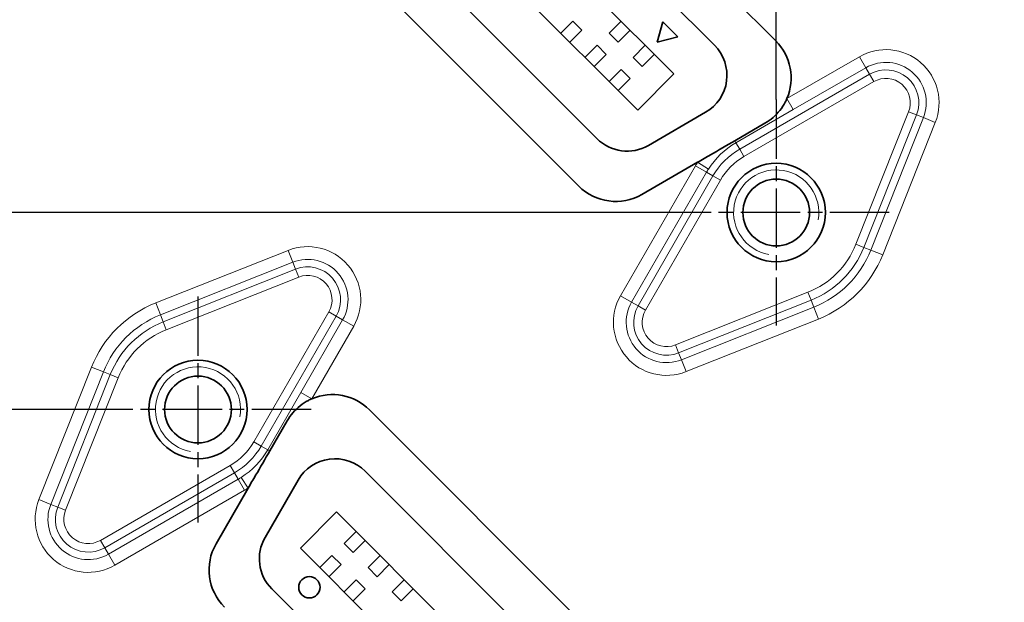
# Model space of a CAD drawing. Header units: millimetres. Extents: x 5 to 415, y 5 to 292.
# Tile 7 of 37: x 141 to 165, y 126 to 140. Entities that reach past the tile are written whole.
import ezdxf

# ---------------------------------------------------------------- set-up
doc = ezdxf.new("R2010")
doc.units = ezdxf.units.MM
doc.linetypes.add('CHAIN', pattern=[0.3543, 0.2362, -0.0295, 0.0591, -0.0295])
doc.linetypes.add('LONG_DASH_DOTTED', pattern=[0.3001, 0.2362, -0.0295, 0.0049, -0.0295])
for name, color, linetype, lineweight in [('Bemaßung (ISO)', 7, 'Continuous', 25), ('Mittelpunktmarkierung (ISO)', 7, 'LONG_DASH_DOTTED', 25), ('Sichtbar (ISO)', 7, 'Continuous', 35), ('Sichtbar schmal (ISO)', 7, 'Continuous', 18)]:
    doc.layers.add(name, color=color, linetype=linetype, lineweight=lineweight)
doc.styles.add('Notiztext (ISO)', font='isocpeur.ttf')
doc.dimstyles.new('Standard (ISO)', dxfattribs={"dimtxt": 3.5, "dimasz": 2.5, "dimexe": 2, "dimexo": 0, "dimgap": 0.762, "dimtad": 1, "dimtoh": 1, "dimdec": 8, "dimrnd": 1e-08, "dimdsep": 46, "dimtxsty": 'Notiztext (ISO)', "dimcen": 0.09, "dimdle": 10, "dimclrd": 256, "dimclre": 256, "dimclrt": 256, "dimadec": 6, "dimazin": 2, "dimtfac": 0.514286, "dimtdec": 3, "dimtmove": 0, "dimatfit": 3, "dimfxl": 1, "dimtolj": 1, "dimlwd": -1, "dimlwe": -1, "dimarcsym": 0})

# ---------------------------------------------------------------- blocks, each defined once
blk = doc.blocks.new('*D27')
at = {"layer": 'Bemaßung (ISO)', "transparency": 16777216}
for p, q in [((170.338, 161.722), (84.852, 161.722)), ((86.852, 159.222), (86.852, 112.522)), ((140.493, 110.022), (84.852, 110.022))]:
    blk.add_line(p, q, dxfattribs=at)
for points in [[(86.435, 159.222), (87.269, 159.222), (86.852, 161.722)], [(86.435, 112.522), (87.269, 112.522), (86.852, 110.022)]]:
    blk.add_solid(points, dxfattribs=at)
at = {"layer": 'Defpoints', "color": 0, "transparency": 16777216}
for p in [(170.338, 161.722), (86.852, 110.022), (140.493, 110.022)]:
    blk.add_point(p, dxfattribs=at)
at = {"layer": 'Bemaßung (ISO)', "transparency": 16777216, "insert": (82.59, 132.372), "char_height": 3.5, "attachment_point": 1, "rotation": 90, "style": 'Notiztext (ISO)'}
blk.add_mtext('\\A1;51.7', dxfattribs=at)
blk = doc.blocks.new('*D29')
at = {"layer": 'Bemaßung (ISO)', "transparency": 16777216}
for p, q in [((142.996, 149.21), (101.327, 149.21)), ((103.327, 146.71), (103.327, 112.522)), ((140.493, 110.022), (101.327, 110.022))]:
    blk.add_line(p, q, dxfattribs=at)
for points in [[(102.91, 146.71), (103.744, 146.71), (103.327, 149.21)], [(102.91, 112.522), (103.744, 112.522), (103.327, 110.022)]]:
    blk.add_solid(points, dxfattribs=at)
at = {"layer": 'Defpoints', "color": 0, "transparency": 16777216}
for p in [(142.996, 149.21), (103.327, 110.022), (140.493, 110.022)]:
    blk.add_point(p, dxfattribs=at)
at = {"layer": 'Bemaßung (ISO)', "transparency": 16777216, "insert": (99.065, 125.766), "char_height": 3.5, "attachment_point": 1, "rotation": 90, "style": 'Notiztext (ISO)'}
blk.add_mtext('\\A1;39.2', dxfattribs=at)
blk = doc.blocks.new('*D30')
at = {"layer": 'Bemaßung (ISO)', "transparency": 16777216}
for p, q in [((156.572, 135.634), (109.519, 135.634)), ((111.519, 133.134), (111.519, 112.522)), ((140.493, 110.022), (109.519, 110.022))]:
    blk.add_line(p, q, dxfattribs=at)
for points in [[(111.102, 133.134), (111.936, 133.134), (111.519, 135.634)], [(111.102, 112.522), (111.936, 112.522), (111.519, 110.022)]]:
    blk.add_solid(points, dxfattribs=at)
at = {"layer": 'Defpoints', "color": 0, "transparency": 16777216}
for p in [(156.572, 135.634), (111.519, 110.022), (140.493, 110.022)]:
    blk.add_point(p, dxfattribs=at)
at = {"layer": 'Bemaßung (ISO)', "transparency": 16777216, "insert": (107.257, 118.978), "char_height": 3.5, "attachment_point": 1, "rotation": 90, "style": 'Notiztext (ISO)'}
blk.add_mtext('\\A1;25.6', dxfattribs=at)
blk = doc.blocks.new('*D31')
at = {"layer": 'Bemaßung (ISO)', "transparency": 16777216}
for p, q in [((142.996, 131.01), (117.074, 131.01)), ((119.074, 128.51), (119.074, 112.522)), ((140.493, 110.022), (117.074, 110.022))]:
    blk.add_line(p, q, dxfattribs=at)
for points in [[(118.657, 128.51), (119.49, 128.51), (119.074, 131.01)], [(118.657, 112.522), (119.49, 112.522), (119.074, 110.022)]]:
    blk.add_solid(points, dxfattribs=at)
at = {"layer": 'Defpoints', "color": 0, "transparency": 16777216}
for p in [(142.996, 131.01), (119.074, 110.022), (140.493, 110.022)]:
    blk.add_point(p, dxfattribs=at)
at = {"layer": 'Bemaßung (ISO)', "transparency": 16777216, "insert": (114.812, 118.766), "char_height": 3.5, "attachment_point": 1, "rotation": 90, "style": 'Notiztext (ISO)'}
blk.add_mtext('\\A1;21', dxfattribs=at)
blk = doc.blocks.new('*D35')
at = {"layer": 'Bemaßung (ISO)', "transparency": 16777216}
for p, q in [((138.138, 169.667), (138.138, 189.927)), ((159.227, 138.288), (159.227, 189.927)), ((140.638, 187.927), (156.727, 187.927))]:
    blk.add_line(p, q, dxfattribs=at)
for points in [[(140.638, 188.344), (140.638, 187.51), (138.138, 187.927)], [(156.727, 188.344), (156.727, 187.51), (159.227, 187.927)]]:
    blk.add_solid(points, dxfattribs=at)
at = {"layer": 'Defpoints', "color": 0, "transparency": 16777216}
for p in [(159.227, 187.927), (138.138, 169.667), (159.227, 138.288)]:
    blk.add_point(p, dxfattribs=at)
at = {"layer": 'Bemaßung (ISO)', "transparency": 16777216, "insert": (145.532, 192.189), "char_height": 3.5, "attachment_point": 1, "style": 'Notiztext (ISO)'}
blk.add_mtext('\\A1;21.1', dxfattribs=at)
blk = doc.blocks.new('*D36')
at = {"layer": 'Bemaßung (ISO)', "transparency": 16777216}
for p, q in [((138.138, 169.667), (138.138, 198.249)), ((171.438, 119.542), (171.438, 198.249)), ((140.638, 196.249), (168.938, 196.249))]:
    blk.add_line(p, q, dxfattribs=at)
for points in [[(140.638, 196.665), (140.638, 195.832), (138.138, 196.249)], [(168.938, 196.665), (168.938, 195.832), (171.438, 196.249)]]:
    blk.add_solid(points, dxfattribs=at)
at = {"layer": 'Defpoints', "color": 0, "transparency": 16777216}
for p in [(171.438, 196.249), (138.138, 169.667), (171.438, 119.542)]:
    blk.add_point(p, dxfattribs=at)
at = {"layer": 'Bemaßung (ISO)', "transparency": 16777216, "insert": (150.938, 200.511), "char_height": 3.5, "attachment_point": 1, "style": 'Notiztext (ISO)'}
blk.add_mtext('\\A1;33.3', dxfattribs=at)

msp = doc.modelspace()

# ---------------------------------------------------------------- linework, layer by layer
at = {"layer": 'Mittelpunktmarkierung (ISO)', "linetype": 'CHAIN', "ltscale": 5.898996}
for p, q in [((159.22654203, 138.28825685), (159.22654203, 132.97953065)), ((161.88090514, 135.63389375), (156.57217893, 135.63389375)), ((145.65009183, 133.66470705), (145.65009183, 128.35598084)), ((148.30445494, 131.01034395), (142.99572873, 131.01034395))]:
    msp.add_line(p, q, dxfattribs=at)
at = {"layer": 'Sichtbar (ISO)'}
for p, q in [((149.67660882, 149.20019348), (159.21639157, 139.66041073)), ((149.57453447, 147.76077504), (157.77697313, 139.55833638)), ((148.90278303, 146.80618089), (156.82237898, 138.88658494)), ((155.97385084, 138.0380568), (148.05425489, 145.95765275)), ((155.01789636, 137.36766568), (147.38386377, 145.00169827)), ((154.58993587, 136.2541334), (146.27033149, 144.57373778)), ((154.17072855, 139.84117909), (154.45357126, 140.12402181)), ((154.66570329, 139.91188977), (154.45357126, 140.12402181)), ((155.58494211, 140.12402181), (155.3020994, 139.84117909)), ((156.43347025, 139.62904706), (156.56287977, 140.11200997)), ((156.56287977, 140.11200997), (156.91643316, 139.75845658)), ((154.38286058, 139.62904706), (154.66570329, 139.91188977)), ((155.79707414, 139.91188977), (155.51423143, 139.62904706)), ((155.3020994, 139.84117909), (155.51423143, 139.62904706)), ((156.91643316, 139.75845658), (156.43347025, 139.62904706)), ((154.73641397, 139.27549367), (155.01925669, 139.55833638)), ((155.23138872, 139.34620435), (155.01925669, 139.55833638)), ((156.15062754, 139.55833638), (155.86778482, 139.27549367)), ((154.94854601, 139.06336164), (155.23138872, 139.34620435)), ((155.86778482, 139.27549367), (156.07991686, 139.06336164)), ((156.36275957, 139.34620435), (156.07991686, 139.06336164)), ((155.3020994, 138.70980825), (155.58494211, 138.99265096)), ((155.79707414, 138.78051892), (155.58494211, 138.99265096)), ((155.79707414, 138.78051892), (155.51423143, 138.49767621)), ((156.82237898, 138.88658494), (155.97385084, 138.0380568)), ((157.56986635, 137.9852042), (156.22500314, 137.20874706)), ((158.25302653, 137.32007206), (158.96003163, 137.72826164)), ((157.3815125, 136.8131652), (156.07467721, 136.05866349)), ((149.67660882, 131.00019348), (159.21639157, 121.46041073)), ((147.33627015, 130.03682844), (147.74445973, 130.74383354)), ((149.57453447, 129.56077504), (157.77697313, 121.35833638)), ((147.22494515, 128.00880505), (148.00140229, 129.35366826)), ((146.07486158, 127.85847912), (146.82936329, 129.16531441)), ((148.05425489, 127.75765275), (148.90278303, 128.60618089)), ((148.90278303, 128.60618089), (156.82237898, 120.68658494)), ((149.36240244, 128.14656148), (149.07955972, 127.86371877)), ((149.07955972, 127.86371877), (149.29169176, 127.65158674)), ((149.57453447, 127.93442945), (149.29169176, 127.65158674)), ((155.97385084, 119.8380568), (148.05425489, 127.75765275)), ((148.5138743, 127.29803334), (148.79671701, 127.58087606)), ((149.00884905, 127.36874402), (148.79671701, 127.58087606)), ((149.92808786, 127.58087606), (149.64524515, 127.29803334)), ((148.72600633, 127.08590131), (149.00884905, 127.36874402)), ((149.64524515, 127.29803334), (149.85737718, 127.08590131)), ((150.1402199, 127.36874402), (149.85737718, 127.08590131)), ((149.07955972, 126.73234792), (149.36240244, 127.01519063)), ((149.57453447, 126.8030586), (149.36240244, 127.01519063)), ((150.49377329, 127.01519063), (150.21093057, 126.73234792)), ((155.01789636, 119.16766568), (147.38386377, 126.80169827)), ((149.29169176, 126.52021589), (149.57453447, 126.8030586)), ((150.21093057, 126.73234792), (150.42306261, 126.52021589)), ((150.70590532, 126.8030586), (150.42306261, 126.52021589))]:
    msp.add_line(p, q, dxfattribs=at)
for centre, radius in [((159.22654203, 135.63389375), 1.1543631), ((159.22654203, 135.63389375), 0.7835), ((145.65009183, 131.01034395), 1.1543631), ((145.65009183, 131.01034395), 0.7835), ((148.26638692, 126.83841394), 0.25)]:
    msp.add_circle(centre, radius, dxfattribs=at)
for centre, radius, start, end in [((158.34665023, 138.79066939), 1.23, 336.863129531, 45), ((157.06986635, 138.8512296), 1, 300, 45), ((155.72500314, 138.07477247), 1, 225, 300), ((155.45967721, 137.12387474), 1.23, 225, 300), ((148.80686748, 130.13045214), 1.23, 45, 113.136870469), ((148.86742769, 128.85366826), 1, 45, 150), ((147.14007283, 127.24347912), 1.23, 150, 225), ((148.09097055, 127.50880505), 1, 150, 225)]:
    msp.add_arc(centre, radius, start, end, dxfattribs=at)
for points, knots in [([(159.47771989, 138.30736678), (159.46595137, 138.27981744), (159.45311787, 138.25268306), (159.40372545, 138.15767762), (159.36142248, 138.09249016), (159.21646337, 137.91011725), (159.09590947, 137.80671075), (158.96003163, 137.72826164)], [0.455640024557, 0.455640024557, 0.455640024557, 0.455640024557, 0.464823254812, 0.464823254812, 0.488357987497, 0.488357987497, 0.535427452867, 0.535427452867, 0.535427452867, 0.535427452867]), ([(158.25302653, 137.32007206), (158.07192588, 137.21551355), (157.86115925, 137.09208664), (157.58935269, 136.93362138), (157.47642294, 136.86796177), (157.3815125, 136.8131652)], [0.31841102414, 0.31841102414, 0.31841102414, 0.31841102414, 0.381146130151, 0.381146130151, 0.414024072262, 0.414024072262, 0.414024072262, 0.414024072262]), ([(147.74445973, 130.74383354), (147.82290884, 130.87971138), (147.92631534, 131.00026528), (148.10868825, 131.1452244), (148.1738757, 131.18752736), (148.26888115, 131.23691978), (148.29601686, 131.24975063), (148.32356487, 131.2615218)], [0, 0, 0, 0, 0.04706946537, 0.04706946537, 0.070604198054, 0.070604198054, 0.07978742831, 0.07978742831, 0.07978742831, 0.07978742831]), ([(146.82936329, 129.16531441), (146.88415986, 129.26022486), (146.94981947, 129.3731546), (147.10828473, 129.64496116), (147.23171164, 129.85572779), (147.33627015, 130.03682844)], [0.222797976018, 0.222797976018, 0.222797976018, 0.222797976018, 0.255675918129, 0.255675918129, 0.31841102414, 0.31841102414, 0.31841102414, 0.31841102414])]:
    msp.add_open_spline(points, degree=3, knots=knots, dxfattribs=at)
at = {"layer": 'Sichtbar schmal (ISO)'}
for p, q in [((161.17897967, 139.28958957), (159.47771989, 138.30736678)), ((161.3288883, 139.02994022), (161.17897967, 139.28958957)), ((159.62762852, 138.04771743), (161.3288883, 139.02994022)), ((161.3288883, 139.02994022), (161.4164949, 138.87820113)), ((161.4164949, 138.87820113), (158.36920394, 137.11884688)), ((158.46914303, 136.94574731), (161.51643398, 138.70510156)), ((161.4164949, 138.87820113), (161.51643398, 138.70510156)), ((159.47771989, 138.30736678), (159.62762852, 138.04771743)), ((158.28159734, 137.27058596), (159.62762852, 138.04771743)), ((162.3339666, 137.99859204), (161.09898554, 134.89000776)), ((161.28474141, 134.81621051), (162.51972248, 137.92479478)), ((162.68255609, 137.86010411), (161.44757502, 134.75151983)), ((162.51972248, 137.92479478), (162.3339666, 137.99859204)), ((162.68255609, 137.86010411), (162.51972248, 137.92479478)), ((162.96118991, 137.74940822), (162.68255609, 137.86010411)), ((161.72620884, 134.64082394), (162.96118991, 137.74940822)), ((158.28159734, 137.27058596), (158.25302653, 137.32007206)), ((158.28159734, 137.27058596), (158.36920394, 137.11884688)), ((158.36920394, 137.11884688), (158.46914303, 136.94574731)), ((157.33020046, 136.72874706), (155.57084621, 133.68145611)), ((157.58984982, 136.57883844), (157.33020046, 136.72874706)), ((157.63413615, 136.65169794), (157.3815125, 136.8131652)), ((155.83049556, 133.53154748), (157.58984982, 136.57883844)), ((157.7415889, 136.49123184), (155.98223465, 133.44394088)), ((157.58984982, 136.57883844), (157.7415889, 136.49123184)), ((157.7415889, 136.49123184), (157.91468847, 136.39129275)), ((156.15533422, 133.3440018), (157.91468847, 136.39129275)), ((161.28474141, 134.81621051), (161.09898554, 134.89000776)), ((161.44757502, 134.75151983), (161.28474141, 134.81621051)), ((147.76560633, 134.74499183), (144.65702203, 133.51001082)), ((147.87630221, 134.46635801), (147.76560633, 134.74499183)), ((161.44757502, 134.75151983), (161.72620884, 134.64082394)), ((144.76771791, 133.231377), (147.87630221, 134.46635801)), ((147.87630221, 134.46635801), (147.94099289, 134.3035244)), ((147.94099289, 134.3035244), (144.83240858, 133.06854339)), ((144.90620584, 132.88278751), (148.01479014, 134.11776852)), ((147.94099289, 134.3035244), (148.01479014, 134.11776852)), ((155.83049556, 133.53154748), (155.57084621, 133.68145611)), ((159.97042802, 133.76145024), (156.86184374, 132.52646918)), ((159.97042802, 133.76145024), (160.04422528, 133.57569437)), ((144.76771791, 133.231377), (144.65702203, 133.51001082)), ((155.83049556, 133.53154748), (155.98223465, 133.44394088)), ((155.98223465, 133.44394088), (156.15533422, 133.3440018)), ((156.935641, 132.3407133), (160.04422528, 133.57569437)), ((160.10891595, 133.41286076), (157.00033167, 132.17787969)), ((160.10891595, 133.41286076), (160.04422528, 133.57569437)), ((160.10891595, 133.41286076), (160.21961184, 133.13422694)), ((144.76771791, 133.231377), (144.83240858, 133.06854339)), ((148.72129965, 133.30023589), (146.9619454, 130.25294494)), ((147.13504496, 130.15300586), (148.89439922, 133.20029681)), ((148.72129965, 133.30023589), (148.89439922, 133.20029681)), ((149.04613831, 133.11269021), (148.89439922, 133.20029681)), ((144.83240858, 133.06854339), (144.90620584, 132.88278751)), ((149.04613831, 133.11269021), (148.06391551, 131.41143043)), ((148.32356487, 131.2615218), (149.30578766, 132.96278158)), ((149.04613831, 133.11269021), (149.30578766, 132.96278158)), ((157.11102756, 131.89924587), (160.21961184, 133.13422694)), ((156.935641, 132.3407133), (156.86184374, 132.52646918)), ((157.00033167, 132.17787969), (156.935641, 132.3407133)), ((143.15042496, 132.00341375), (141.91544395, 128.89482945)), ((143.42905878, 131.89271787), (143.15042496, 132.00341375)), ((157.00033167, 132.17787969), (157.11102756, 131.89924587)), ((142.19407777, 128.78413357), (143.42905878, 131.89271787)), ((143.59189239, 131.8280272), (142.35691138, 128.71944289)), ((143.42905878, 131.89271787), (143.59189239, 131.8280272)), ((143.59189239, 131.8280272), (143.77764827, 131.75422994)), ((142.54266726, 128.64564564), (143.77764827, 131.75422994)), ((148.06391551, 131.41143043), (147.28678405, 130.06539925)), ((148.06391551, 131.41143043), (148.32356487, 131.2615218)), ((147.13504496, 130.15300586), (146.9619454, 130.25294494)), ((147.28678405, 130.06539925), (147.13504496, 130.15300586)), ((147.28678405, 130.06539925), (147.33627015, 130.03682844)), ((146.40749084, 129.69849038), (143.36019989, 127.93913613)), ((146.50742992, 129.52539082), (146.40749084, 129.69849038)), ((143.46013897, 127.76603656), (146.50742992, 129.52539082)), ((146.59503653, 129.37365173), (146.50742992, 129.52539082)), ((146.59503653, 129.37365173), (143.54774557, 127.61429747)), ((146.74494515, 129.11400237), (146.59503653, 129.37365173)), ((146.82936329, 129.16531441), (146.66789603, 129.41793806)), ((143.6976542, 127.35464812), (146.74494515, 129.11400237)), ((142.19407777, 128.78413357), (141.91544395, 128.89482945)), ((142.19407777, 128.78413357), (142.35691138, 128.71944289)), ((142.35691138, 128.71944289), (142.54266726, 128.64564564)), ((143.46013897, 127.76603656), (143.36019989, 127.93913613)), ((143.54774557, 127.61429747), (143.46013897, 127.76603656)), ((143.54774557, 127.61429747), (143.6976542, 127.35464812))]:
    msp.add_line(p, q, dxfattribs=at)
for centre, radius, start, end in [((161.80241544, 138.20976715), 1.24687153, 338.333022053, 120), ((161.80241544, 138.20976715), 0.94705428, 338.333022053, 120), ((161.80241544, 138.20976715), 0.77184108, 338.333022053, 120), ((161.80241544, 138.20976715), 0.57196291, 338.333022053, 120), ((159.22654203, 135.63389375), 1.88988938, 120, 147.414860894), ((159.22654203, 135.63389375), 1.71467618, 120, 150), ((159.22654203, 135.63389375), 1.51479801, 120, 150), ((159.22654203, 135.63389375), 2.18970663, 147.414860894, 150), ((159.22654203, 135.63389375), 1.88988938, 147.414860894, 150), ((159.22654203, 135.63389375), 1, 350, 260), ((148.22596524, 133.58621735), 1.24687153, 330, 111.666976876), ((159.22654203, 135.63389375), 2.01479801, 291.666977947, 338.333022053), ((159.22654203, 135.63389375), 2.21467618, 291.666977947, 338.333022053), ((159.22654203, 135.63389375), 2.38988938, 291.666977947, 338.333022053), ((159.22654203, 135.63389375), 2.68970663, 291.666977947, 338.333022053), ((148.22596524, 133.58621735), 0.94705428, 330, 111.666976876), ((148.22596524, 133.58621735), 0.77184108, 330, 111.666976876), ((148.22596524, 133.58621735), 0.57196291, 330, 111.666976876), ((156.65066863, 133.05802034), 1.24687153, 150, 291.666977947), ((145.65009179, 131.01034399), 2.68970663, 111.666976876, 158.333023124), ((156.65066863, 133.05802034), 0.94705428, 150, 291.666977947), ((156.65066863, 133.05802034), 0.77184108, 150, 291.666977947), ((145.65009179, 131.01034399), 2.38988938, 111.666976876, 158.333023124), ((156.65066863, 133.05802034), 0.57196291, 150, 291.666977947), ((145.65009179, 131.01034399), 2.21467618, 111.666976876, 158.333023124), ((145.65009179, 131.01034399), 2.01479801, 111.666976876, 158.333023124), ((145.65009183, 131.01034395), 1, 350, 260), ((145.65009183, 131.01034395), 1.51479801, 300, 330), ((145.65009183, 131.01034395), 1.71467618, 300, 330), ((145.65009183, 131.01034395), 1.88988938, 302.585139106, 330), ((145.65009183, 131.01034395), 1.88988938, 300, 302.585139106), ((145.65009183, 131.01034395), 2.18970663, 300, 302.585139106), ((143.07421843, 128.43447054), 1.24687153, 158.333023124, 300), ((143.07421843, 128.43447054), 0.94705428, 158.333023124, 300), ((143.07421843, 128.43447054), 0.77184108, 158.333023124, 300), ((143.07421843, 128.43447054), 0.57196291, 158.333023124, 300)]:
    msp.add_arc(centre, radius, start, end, dxfattribs=at)

# ---------------------------------------------------------------- dimensions: what is measured, and where the dimension line sits
at = {"layer": 'Bemaßung (ISO)'}
for base, p1, p2, override, picture, middle in [((171.4383169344, 196.2488004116), (138.1383169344, 169.6671188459), (171.4383169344, 119.5421395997), {"dimgap": 0.762, "dimtoh": 0, "dimdec": 8, "dimtol": 0, "dimlim": 0, "dimtp": 0, "dimtm": 0, "dimtdec": 3, "dimtofl": 0, "dimatfit": 1}, '*D36', (154.7883169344, 196.2488004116)), ((159.22654203, 187.92713615), (138.13831693, 169.66711885), (159.22654203, 138.28825685), {"dimgap": 0.762, "dimtoh": 0, "dimdec": 1, "dimtol": 0, "dimlim": 0, "dimtp": 0, "dimtm": 0, "dimtdec": 3, "dimtofl": 0, "dimatfit": 1}, '*D35', (148.68242948, 187.92713615))]:
    dim = msp.add_linear_dim(base=base, p1=p1, p2=p2, dimstyle='Standard (ISO)', override=override, dxfattribs=at)
    dim.commit()
    dim.dimension.update_dxf_attribs({"geometry": picture, "text_midpoint": middle, "dimtype": 160})
for base, p1, p2, override, picture, middle in [((86.8520729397, 110.0221188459), (170.3383169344, 161.7221188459), (140.4933169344, 110.0221188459), {"dimgap": 0.762, "dimtoh": 0, "dimdec": 8, "dimtol": 0, "dimlim": 0, "dimtp": 0, "dimtm": 0, "dimtdec": 3, "dimtofl": 0, "dimatfit": 1}, '*D27', (86.8520729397, 135.8721188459)), ((103.32700649, 110.02211885), (142.99572873, 149.21034395), (140.49331693, 110.02211885), {"dimgap": 0.762, "dimtoh": 0, "dimdec": 1, "dimtol": 0, "dimlim": 0, "dimtp": 0, "dimtm": 0, "dimtdec": 3, "dimtofl": 0, "dimatfit": 1}, '*D29', (103.32700649, 129.6162314)), ((111.51896239, 110.02211885), (156.57217893, 135.63389375), (140.49331693, 110.02211885), {"dimgap": 0.762, "dimtoh": 0, "dimdec": 1, "dimtol": 0, "dimlim": 0, "dimtp": 0, "dimtm": 0, "dimtdec": 3, "dimtofl": 0, "dimatfit": 1}, '*D30', (111.51896239, 122.8280063)), ((119.07376617, 110.02211885), (142.99572873, 131.01034395), (140.49331693, 110.02211885), {"dimgap": 0.762, "dimtoh": 0, "dimdec": 1, "dimtol": 0, "dimlim": 0, "dimtp": 0, "dimtm": 0, "dimtdec": 3, "dimtofl": 0, "dimatfit": 1}, '*D31', (119.07376617, 120.5162314))]:
    dim = msp.add_linear_dim(base=base, p1=p1, p2=p2, angle=90, dimstyle='Standard (ISO)', override=override, dxfattribs=at)
    dim.commit()
    dim.dimension.update_dxf_attribs({"geometry": picture, "text_midpoint": middle, "dimtype": 160})

doc.saveas('drawing.dxf')
